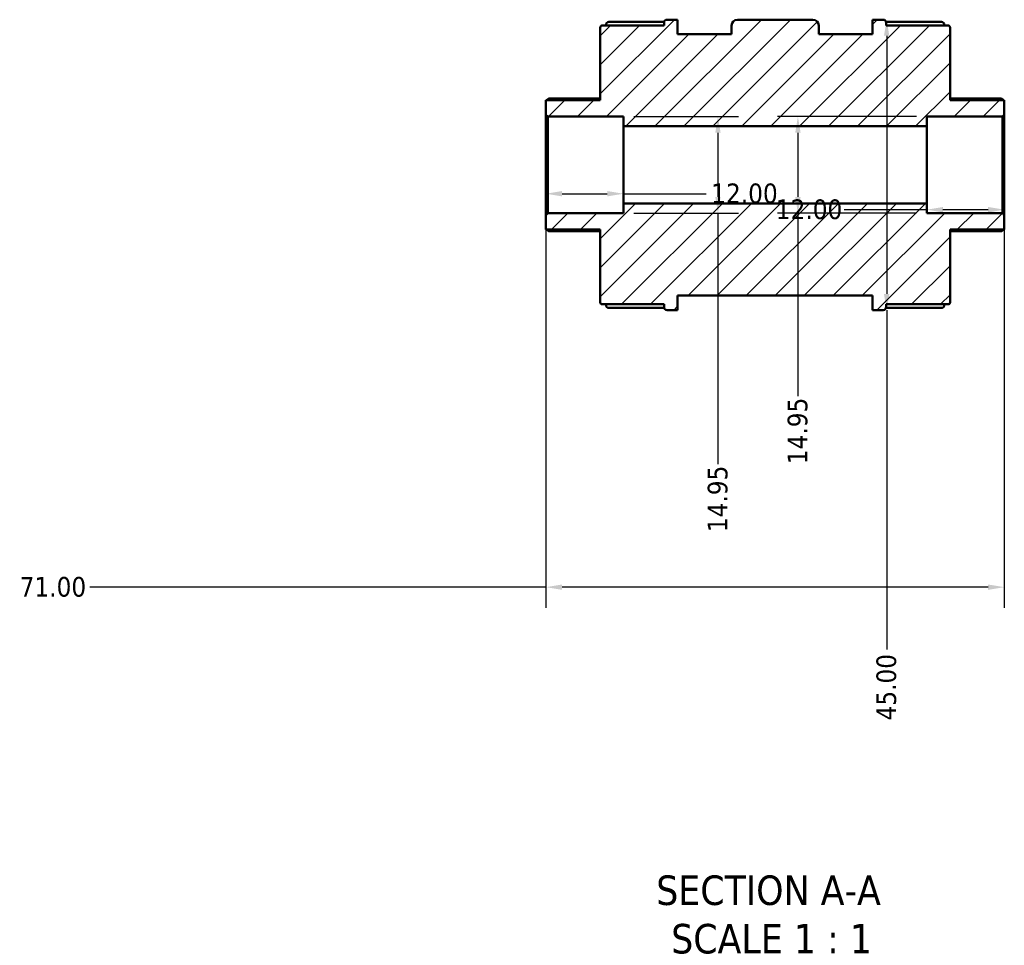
# Model space of a CAD drawing. Header units: millimetres. Extents: x 0 to 905, y -349 to 706.
# Tile 2 of 11: x 335 to 487, y -349 to -206. Entities that reach past the tile are written whole.
import ezdxf

# ---------------------------------------------------------------- set-up
doc = ezdxf.new("R2010")
doc.units = ezdxf.units.MM
for name, color, linetype, lineweight in [('Dimension (ANSI)', 7, 'Continuous', 25), ('Hatch (ANSI)', 7, 'Continuous', 18), ('Symbol (ANSI)', 7, 'Continuous', 25), ('Visible (ANSI)', 7, 'Continuous', 50)]:
    doc.layers.add(name, color=color, linetype=linetype, lineweight=lineweight)
doc.styles.add('Label Text (ANSI)', font='tahoma.ttf')
doc.styles.add('Note Text (ANSI)', font='tahoma.ttf')
doc.dimstyles.new('Default - mm (ANSI)', dxfattribs={"dimtxt": 3.048, "dimasz": 2.5, "dimexe": 3.175, "dimexo": 1.6002, "dimgap": 0.8, "dimtad": 0, "dimtoh": 1, "dimrnd": 1e-08, "dimzin": 4, "dimdsep": 46, "dimtxsty": 'Note Text (ANSI)', "dimcen": 0.09, "dimdle": 10, "dimclrd": 256, "dimclre": 256, "dimclrt": 256, "dimadec": 1, "dimazin": 1, "dimtfac": 1, "dimtofl": 0, "dimtmove": 0, "dimatfit": 3, "dimfxl": 1, "dimtolj": 1, "dimtzin": 4, "dimlwd": -1, "dimlwe": -1, "dimarcsym": 0})

# ---------------------------------------------------------------- blocks, each defined once
blk = doc.blocks.new('*D7')
at = {"layer": 'Defpoints', "color": 0, "transparency": 16777216}
for p in [(475.12, -228.57), (487.12, -228.57), (475.12, -235.51)]:
    blk.add_point(p, dxfattribs=at)
at = {"layer": 'Dimension (ANSI)', "transparency": 16777216}
for p, q in [((475.12, -235.51), (462.32, -235.51)), ((484.62, -235.51), (477.62, -235.51))]:
    blk.add_line(p, q, dxfattribs=at)
for points in [[(477.62, -235.09), (477.62, -235.93), (475.12, -235.51)], [(484.62, -235.09), (484.62, -235.93), (487.12, -235.51)]]:
    blk.add_solid(points, dxfattribs=at)
at = {"layer": 'Dimension (ANSI)', "transparency": 16777216, "insert": (451.73, -233.92), "char_height": 3.048, "attachment_point": 1, "style": 'Note Text (ANSI)'}
blk.add_mtext('\\A1;12.00', dxfattribs=at)
blk = doc.blocks.new('*D8')
at = {"layer": 'Defpoints', "color": 0, "transparency": 16777216}
for p in [(475.12, -221.09), (455.15, -236.04), (475.12, -236.04)]:
    blk.add_point(p, dxfattribs=at)
at = {"layer": 'Dimension (ANSI)', "transparency": 16777216}
for p, q in [((473.52, -221.09), (451.98, -221.09)), ((455.15, -223.59), (455.15, -233.54)), ((473.52, -236.04), (451.98, -236.04)), ((455.15, -236.04), (455.15, -264.4))]:
    blk.add_line(p, q, dxfattribs=at)
for points in [[(454.73, -223.59), (455.57, -223.59), (455.15, -221.09)], [(454.73, -233.54), (455.57, -233.54), (455.15, -236.04)]]:
    blk.add_solid(points, dxfattribs=at)
at = {"layer": 'Dimension (ANSI)', "transparency": 16777216, "insert": (453.56, -274.94), "char_height": 3.048, "attachment_point": 1, "rotation": 90, "style": 'Note Text (ANSI)'}
blk.add_mtext('\\A1;14.95', dxfattribs=at)
blk = doc.blocks.new('*D9')
at = {"layer": 'Defpoints', "color": 0, "transparency": 16777216}
for p in [(428.12, -221.09), (428.12, -236.04), (442.76, -236.04)]:
    blk.add_point(p, dxfattribs=at)
at = {"layer": 'Dimension (ANSI)', "transparency": 16777216}
for p, q in [((429.72, -221.09), (445.94, -221.09)), ((442.76, -223.59), (442.76, -233.54)), ((429.72, -236.04), (445.94, -236.04)), ((442.76, -236.04), (442.76, -274.93))]:
    blk.add_line(p, q, dxfattribs=at)
for points in [[(442.35, -223.59), (443.18, -223.59), (442.76, -221.09)], [(442.35, -233.54), (443.18, -233.54), (442.76, -236.04)]]:
    blk.add_solid(points, dxfattribs=at)
at = {"layer": 'Dimension (ANSI)', "transparency": 16777216, "insert": (441.18, -285.47), "char_height": 3.048, "attachment_point": 1, "rotation": 90, "style": 'Note Text (ANSI)'}
blk.add_mtext('\\A1;14.95', dxfattribs=at)
blk = doc.blocks.new('*D10')
at = {"layer": 'Defpoints', "color": 0, "transparency": 16777216}
for p in [(416.12, -228.57), (428.12, -228.57), (428.12, -233.04)]:
    blk.add_point(p, dxfattribs=at)
at = {"layer": 'Dimension (ANSI)', "transparency": 16777216}
for p, q in [((418.62, -233.04), (425.62, -233.04)), ((428.12, -233.04), (440.93, -233.04))]:
    blk.add_line(p, q, dxfattribs=at)
for points in [[(418.62, -232.62), (418.62, -233.45), (416.12, -233.04)], [(425.62, -232.62), (425.62, -233.45), (428.12, -233.04)]]:
    blk.add_solid(points, dxfattribs=at)
at = {"layer": 'Dimension (ANSI)', "transparency": 16777216, "insert": (441.73, -231.45), "char_height": 3.048, "attachment_point": 1, "style": 'Note Text (ANSI)'}
blk.add_mtext('\\A1;12.00', dxfattribs=at)
blk = doc.blocks.new('*D11')
at = {"layer": 'Defpoints', "color": 0, "transparency": 16777216}
for p in [(467.55, -206.07), (467.55, -251.07), (468.9, -251.07)]:
    blk.add_point(p, dxfattribs=at)
at = {"layer": 'Dimension (ANSI)', "transparency": 16777216}
for p, q in [((468.9, -208.57), (468.9, -248.57)), ((468.9, -251.07), (468.9, -303.68))]:
    blk.add_line(p, q, dxfattribs=at)
for points in [[(468.48, -208.57), (469.31, -208.57), (468.9, -206.07)], [(468.48, -248.57), (469.31, -248.57), (468.9, -251.07)]]:
    blk.add_solid(points, dxfattribs=at)
at = {"layer": 'Dimension (ANSI)', "transparency": 16777216, "insert": (467.31, -314.65), "char_height": 3.048, "attachment_point": 1, "rotation": 90, "style": 'Note Text (ANSI)'}
blk.add_mtext('\\A1;45.00', dxfattribs=at)
blk = doc.blocks.new('*D12')
at = {"layer": 'Defpoints', "color": 0, "transparency": 16777216}
for p in [(416.12, -236.34), (487.12, -236.34), (416.12, -294)]:
    blk.add_point(p, dxfattribs=at)
at = {"layer": 'Dimension (ANSI)', "transparency": 16777216}
for p, q in [((416.12, -237.94), (416.12, -297.18)), ((487.12, -237.94), (487.12, -297.18)), ((416.12, -294), (345.45, -294)), ((484.62, -294), (418.62, -294))]:
    blk.add_line(p, q, dxfattribs=at)
for points in [[(418.62, -293.59), (418.62, -294.42), (416.12, -294)], [(484.62, -293.59), (484.62, -294.42), (487.12, -294)]]:
    blk.add_solid(points, dxfattribs=at)
at = {"layer": 'Dimension (ANSI)', "transparency": 16777216, "insert": (334.6, -292.42), "char_height": 3.048, "attachment_point": 1, "style": 'Note Text (ANSI)'}
blk.add_mtext('\\A1;71.00', dxfattribs=at)

msp = doc.modelspace()

# ---------------------------------------------------------------- hatches: boundary and pattern name
at = {"layer": 'Hatch (ANSI)'}
h = msp.add_hatch(dxfattribs=at)
h.set_pattern_fill('ANSI31', color=256, scale=25.4, style=0)
h.set_pattern_definition([(45, (0, 0), (-2.245064, 2.245064), [])])
edge = h.paths.add_edge_path()
edge.add_ellipse((424.822, -249.869), major_axis=(-0.299, 0), ratio=1, start_angle=0, end_angle=90)
edge.add_line((424.822, -250.168), (434.423, -250.168))
edge.add_line((434.423, -250.168), (434.423, -250.62))
edge.add_ellipse((434.872, -250.62), major_axis=(-0.449, 0), ratio=1, start_angle=0, end_angle=90)
edge.add_line((434.872, -251.068), (436.523, -251.068))
edge.add_line((436.523, -251.068), (436.523, -248.818))
edge.add_line((436.523, -248.818), (466.723, -248.818))
edge.add_line((466.723, -248.818), (466.723, -251.068))
edge.add_line((466.723, -251.068), (468.375, -251.068))
edge.add_ellipse((468.375, -250.62), major_axis=(0, -0.449), ratio=1, start_angle=0, end_angle=90)
edge.add_line((468.823, -250.62), (468.823, -250.168))
edge.add_line((468.823, -250.168), (478.424, -250.168))
edge.add_ellipse((478.424, -249.869), major_axis=(0, -0.299), ratio=1, start_angle=0, end_angle=90)
edge.add_line((478.723, -249.869), (478.723, -238.585))
edge.add_line((478.723, -238.585), (487.123, -238.585))
edge.add_line((487.123, -238.585), (487.123, -236.342))
edge.add_line((487.123, -236.342), (486.824, -236.043))
edge.add_line((486.824, -236.043), (475.123, -236.043))
edge.add_line((475.123, -236.043), (475.123, -234.548))
edge.add_line((475.123, -234.548), (428.123, -234.548))
edge.add_line((428.123, -234.548), (428.123, -236.043))
edge.add_line((428.123, -236.043), (416.422, -236.043))
edge.add_line((416.422, -236.043), (416.123, -236.342))
edge.add_line((416.123, -236.342), (416.123, -238.585))
edge.add_line((416.123, -238.585), (424.523, -238.585))
edge.add_line((424.523, -238.585), (424.523, -249.869))
edge = h.paths.add_edge_path()
edge.add_ellipse((424.822, -207.267), major_axis=(0, 0.299), ratio=1, start_angle=0, end_angle=90)
edge.add_line((424.523, -207.267), (424.523, -218.552))
edge.add_line((424.523, -218.552), (416.123, -218.552))
edge.add_line((416.123, -218.552), (416.123, -220.794))
edge.add_line((416.123, -220.794), (416.422, -221.093))
edge.add_line((416.422, -221.093), (428.123, -221.093))
edge.add_line((428.123, -221.093), (428.123, -222.588))
edge.add_line((428.123, -222.588), (475.123, -222.588))
edge.add_line((475.123, -222.588), (475.123, -221.093))
edge.add_line((475.123, -221.093), (486.824, -221.093))
edge.add_line((486.824, -221.093), (487.123, -220.794))
edge.add_line((487.123, -220.794), (487.123, -218.552))
edge.add_line((487.123, -218.552), (478.723, -218.552))
edge.add_line((478.723, -218.552), (478.723, -207.267))
edge.add_ellipse((478.424, -207.267), major_axis=(0.299, 0), ratio=1, start_angle=0, end_angle=90)
edge.add_line((478.424, -206.968), (468.823, -206.968))
edge.add_line((468.823, -206.968), (468.823, -206.517))
edge.add_ellipse((468.375, -206.517), major_axis=(0.449, 0), ratio=1, start_angle=0, end_angle=90)
edge.add_line((468.375, -206.068), (466.723, -206.068))
edge.add_line((466.723, -206.068), (466.723, -208.318))
edge.add_line((466.723, -208.318), (458.373, -208.318))
edge.add_line((458.373, -208.318), (458.373, -206.968))
edge.add_ellipse((457.473, -206.968), major_axis=(0.9, 0), ratio=1, start_angle=0, end_angle=90)
edge.add_line((457.473, -206.068), (445.773, -206.068))
edge.add_ellipse((445.773, -206.968), major_axis=(0, 0.9), ratio=1, start_angle=0, end_angle=90)
edge.add_line((444.873, -206.968), (444.873, -208.318))
edge.add_line((444.873, -208.318), (436.523, -208.318))
edge.add_line((436.523, -208.318), (436.523, -206.068))
edge.add_line((436.523, -206.068), (434.872, -206.068))
edge.add_ellipse((434.872, -206.517), major_axis=(0, 0.449), ratio=1, start_angle=0, end_angle=90)
edge.add_line((434.423, -206.517), (434.423, -206.968))
edge.add_line((434.423, -206.968), (424.822, -206.968))

# ---------------------------------------------------------------- linework, layer by layer
at = {"layer": 'Visible (ANSI)'}
for p, q in [((424.523, -207.267), (424.523, -218.552)), ((434.423, -206.968), (424.822, -206.968)), ((425.423, -206.851), (425.423, -206.968)), ((425.872, -206.402), (434.438, -206.402)), ((434.423, -206.517), (434.423, -206.968)), ((436.523, -206.068), (434.872, -206.068)), ((436.523, -208.318), (436.523, -206.068)), ((444.873, -206.968), (444.873, -208.318)), ((457.473, -206.068), (445.773, -206.068)), ((458.373, -208.318), (458.373, -206.968)), ((468.375, -206.068), (466.723, -206.068)), ((466.723, -206.068), (466.723, -208.318)), ((468.808, -206.402), (477.375, -206.402)), ((468.823, -206.968), (468.823, -206.517)), ((478.424, -206.968), (468.823, -206.968)), ((477.823, -206.968), (477.823, -206.851)), ((478.723, -218.552), (478.723, -207.267)), ((444.873, -208.318), (436.523, -208.318)), ((466.723, -208.318), (458.373, -208.318)), ((424.523, -218.552), (416.123, -218.552)), ((416.123, -218.552), (416.123, -220.794)), ((416.564, -218.292), (424.523, -218.292)), ((478.723, -218.292), (486.683, -218.292)), ((487.123, -218.552), (478.723, -218.552)), ((487.123, -220.794), (487.123, -218.552)), ((416.123, -220.794), (416.422, -221.093)), ((416.123, -220.794), (416.123, -236.342)), ((416.422, -221.093), (428.123, -221.093)), ((416.422, -236.043), (416.422, -221.093)), ((428.123, -221.093), (428.123, -222.588)), ((475.123, -222.588), (475.123, -221.093)), ((475.123, -221.093), (486.824, -221.093)), ((486.824, -221.093), (487.123, -220.794)), ((486.824, -221.093), (486.824, -236.043)), ((487.123, -236.342), (487.123, -220.794)), ((428.123, -222.588), (475.123, -222.588)), ((428.123, -234.548), (428.123, -222.588)), ((475.123, -234.548), (475.123, -222.588)), ((475.123, -234.548), (428.123, -234.548)), ((428.123, -234.548), (428.123, -236.043)), ((475.123, -236.043), (475.123, -234.548)), ((416.422, -236.043), (416.123, -236.342)), ((416.123, -236.342), (416.123, -238.585)), ((428.123, -236.043), (416.422, -236.043)), ((486.824, -236.043), (475.123, -236.043)), ((487.123, -236.342), (486.824, -236.043)), ((487.123, -238.585), (487.123, -236.342)), ((416.123, -238.585), (424.523, -238.585)), ((424.523, -238.844), (416.564, -238.844)), ((424.523, -238.585), (424.523, -249.869)), ((478.723, -249.869), (478.723, -238.585)), ((478.723, -238.585), (487.123, -238.585)), ((486.683, -238.844), (478.723, -238.844)), ((436.523, -251.068), (436.523, -248.818)), ((436.523, -248.818), (466.723, -248.818)), ((466.723, -248.818), (466.723, -251.068)), ((424.822, -250.168), (434.423, -250.168)), ((425.423, -250.168), (425.423, -250.286)), ((434.438, -250.734), (425.872, -250.734)), ((434.423, -250.168), (434.423, -250.62)), ((434.872, -251.068), (436.523, -251.068)), ((466.723, -251.068), (468.375, -251.068)), ((477.375, -250.734), (468.808, -250.734)), ((468.823, -250.62), (468.823, -250.168)), ((468.823, -250.168), (478.424, -250.168)), ((477.823, -250.286), (477.823, -250.168))]:
    msp.add_line(p, q, dxfattribs=at)
for centre, radius, start, end in [((424.822, -207.267), 0.299, 90, 180), ((425.872, -206.851), 0.449, 90, 180), ((434.872, -206.517), 0.449, 90, 180), ((445.773, -206.968), 0.9, 90, 180), ((457.473, -206.968), 0.9, 0, 90), ((468.375, -206.517), 0.449, 0, 90), ((477.375, -206.851), 0.449, 0, 90), ((478.424, -207.267), 0.299, 0, 90), ((424.822, -249.869), 0.299, 180, 270), ((478.424, -249.869), 0.299, 270, 0), ((425.872, -250.286), 0.449, 180, 270), ((434.872, -250.62), 0.449, 180, 270), ((468.375, -250.62), 0.449, 270, 0), ((477.375, -250.286), 0.449, 270, 0)]:
    msp.add_arc(centre, radius, start, end, dxfattribs=at)
for points, knots in [([(416.564, -218.292), (416.563, -218.292), (416.563, -218.292), (416.556, -218.293), (416.546, -218.297), (416.51, -218.318), (416.475, -218.344), (416.394, -218.411), (416.34, -218.458), (416.269, -218.524), (416.254, -218.538), (416.239, -218.552)], [0.09327462, 0.09327462, 0.09327462, 0.09327462, 0.094109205, 0.094109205, 0.103647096, 0.103647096, 0.122722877, 0.122722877, 0.145932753, 0.145932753, 0.151940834, 0.151940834, 0.151940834, 0.151940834]), ([(487.007, -218.552), (486.992, -218.538), (486.977, -218.524), (486.906, -218.458), (486.853, -218.411), (486.772, -218.344), (486.737, -218.318), (486.701, -218.297), (486.691, -218.293), (486.684, -218.292), (486.683, -218.292), (486.683, -218.292)], [0.177051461, 0.177051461, 0.177051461, 0.177051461, 0.183059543, 0.183059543, 0.206269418, 0.206269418, 0.2253452, 0.2253452, 0.234883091, 0.234883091, 0.235717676, 0.235717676, 0.235717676, 0.235717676]), ([(416.239, -238.585), (416.254, -238.599), (416.269, -238.613), (416.34, -238.679), (416.394, -238.726), (416.475, -238.793), (416.51, -238.819), (416.546, -238.84), (416.556, -238.844), (416.563, -238.844), (416.563, -238.844), (416.564, -238.844)], [0.177051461, 0.177051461, 0.177051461, 0.177051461, 0.183059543, 0.183059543, 0.206269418, 0.206269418, 0.2253452, 0.2253452, 0.234883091, 0.234883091, 0.235717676, 0.235717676, 0.235717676, 0.235717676]), ([(486.683, -238.844), (486.683, -238.844), (486.684, -238.844), (486.691, -238.844), (486.701, -238.84), (486.737, -238.819), (486.772, -238.793), (486.853, -238.726), (486.906, -238.679), (486.977, -238.613), (486.992, -238.599), (487.007, -238.585)], [0.09327462, 0.09327462, 0.09327462, 0.09327462, 0.094109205, 0.094109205, 0.103647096, 0.103647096, 0.122722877, 0.122722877, 0.145932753, 0.145932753, 0.151940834, 0.151940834, 0.151940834, 0.151940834])]:
    msp.add_open_spline(points, degree=3, knots=knots, dxfattribs=at)

# ---------------------------------------------------------------- texts
at = {"layer": 'Symbol (ANSI)', "char_height": 4.572, "attachment_point": 7, "style": 'Label Text (ANSI)'}
for s, insert in [('SECTION A-A', (433.199, -343.333)), ('SCALE 1 : 1', (435.518, -350.846))]:
    msp.add_mtext(s, dxfattribs=dict(at, insert=insert))

# ---------------------------------------------------------------- dimensions: what is measured, and where the dimension line sits
at = {"layer": 'Dimension (ANSI)'}
for base, p1, p2, angle, override, picture, middle in [((468.895, -251.068), (467.549, -206.068), (467.549, -251.068), 90, {"dimtoh": 0, "dimdec": 2, "dimse1": 1, "dimse2": 1, "dimtp": 0, "dimtm": 0, "dimtdec": 2, "dimatfit": 2}, '*D11', (468.895, -309.568)), ((442.764, -236.043), (428.123, -221.093), (428.123, -236.043), 270, {"dimtoh": 0, "dimdec": 2, "dimtp": 0, "dimtm": 0, "dimtdec": 2, "dimatfit": 2}, '*D9', (442.764, -280.596)), ((455.151, -236.043), (475.123, -221.093), (475.123, -236.043), 270, {"dimtoh": 0, "dimdec": 2, "dimtp": 0, "dimtm": 0, "dimtdec": 2, "dimatfit": 2}, '*D8', (455.151, -270.074)), ((475.123, -235.511), (487.123, -228.568), (475.123, -228.568), 180, {"dimtoh": 0, "dimdec": 2, "dimse1": 1, "dimse2": 1, "dimtp": 0, "dimtm": 0, "dimtdec": 2, "dimatfit": 2}, '*D7', (456.623, -235.511)), ((416.123, -294.004), (487.123, -236.342), (416.123, -236.342), 180, {"dimtoh": 0, "dimdec": 2, "dimtp": 0, "dimtm": 0, "dimtdec": 2, "dimatfit": 2}, '*D12', (339.623, -294.004))]:
    dim = msp.add_linear_dim(base=base, p1=p1, p2=p2, angle=angle, dimstyle='Default - mm (ANSI)', override=override, dxfattribs=at)
    dim.commit()
    dim.dimension.update_dxf_attribs({"geometry": picture, "text_midpoint": middle, "dimtype": 160})
dim = msp.add_linear_dim(base=(428.123, -233.035), p1=(416.123, -228.568), p2=(428.123, -228.568), dimstyle='Default - mm (ANSI)', override={"dimtoh": 0, "dimdec": 2, "dimse1": 1, "dimse2": 1, "dimtp": 0, "dimtm": 0, "dimtdec": 2, "dimatfit": 2}, dxfattribs=at)
dim.commit()
dim.dimension.update_dxf_attribs({"geometry": '*D10', "text_midpoint": (446.623, -233.035), "dimtype": 160})

doc.saveas('drawing.dxf')
